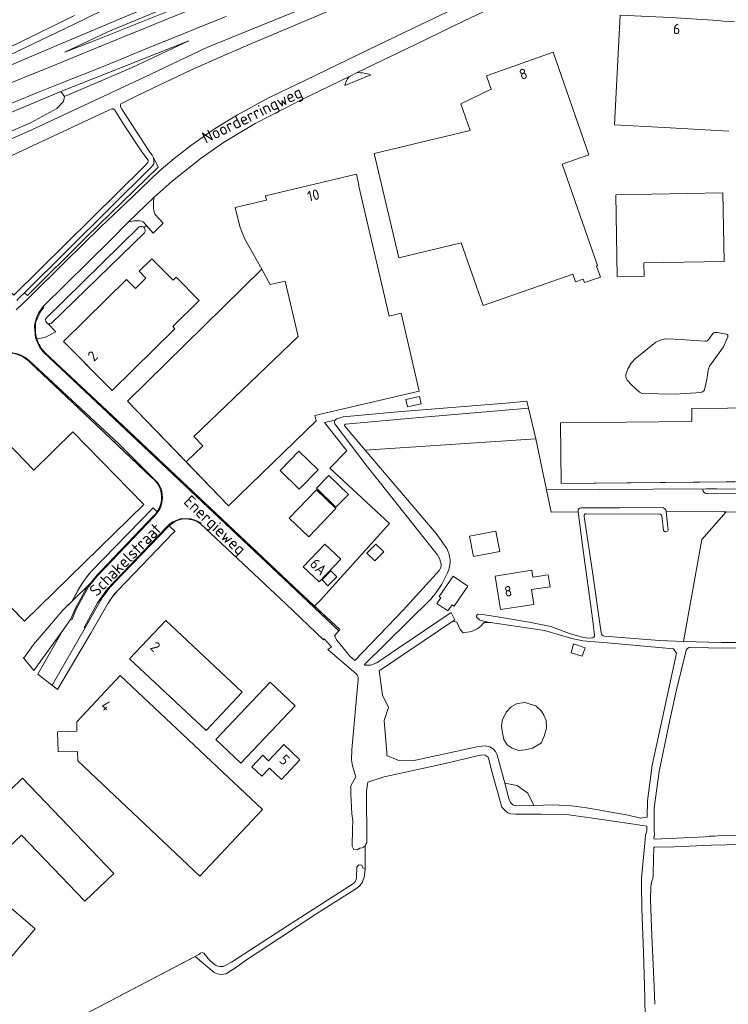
# Model space of a CAD drawing. Header units: metres. Extents: x 209813 to 223847, y 571801 to 587119.
# Tile 65 of 256: x 213767 to 214038, y 573950 to 574326. Entities that reach past the tile are written whole.
import ezdxf
from ezdxf.enums import TextEntityAlignment as Align

# ---------------------------------------------------------------- set-up
doc = ezdxf.new("R2010")
doc.units = ezdxf.units.M
for name, color, linetype, lineweight in [('B-RO-GR-BEPLANTING_CULTUUR_BOSPLANTSOEN-GV', 8, 'Continuous', 0), ('B-RO-GR-GRAS-GV', 8, 'Continuous', 0), ('B-RO-GR-GROENVOORZIENING-GV', 8, 'Continuous', 0), ('B-RO-GW-TALUD_KRUIN-G', 8, 'Continuous', 0), ('B-RO-OG-BEBOUWING-GV', 8, 'Continuous', 0), ('B-RO-OG-BEBOUWING-T18', 8, 'Continuous', 0), ('B-RO-OG-TERREIN_ERF-GV', 8, 'Continuous', 0), ('B-RO-OG-TOPOGRAFIE-T18', 8, 'Continuous', 0), ('B-RO-OG-WEG-GV', 8, 'Continuous', 0), ('B-RO-VH-GOOT-G', 8, 'Continuous', 0), ('B-RO-VH-VERHARDING_BETONSTRAATSTEEN-GV', 8, 'Continuous', 0), ('B-RO-VH-VERHARDING_PUIN-GV', 8, 'Continuous', 0)]:
    doc.layers.add(name, color=color, linetype=linetype, lineweight=lineweight)
doc.styles.add('NLCS-ISO-M200-T18', font='txt', dxfattribs={"height": 0.36})

msp = doc.modelspace()

# ---------------------------------------------------------------- linework, layer by layer
at = {"layer": 'B-RO-GR-BEPLANTING_CULTUUR_BOSPLANTSOEN-GV', "flags": 128}
for points in [[(213818.364, 574273.038), (213818.544, 574271.747), (213818.476, 574270.621), (213817.782, 574269.596), (213769.081, 574221.461), (213770.334, 574220.384), (213792.799, 574242.849), (213820.205, 574269.35)], [(213902.856, 574119.037), (213899.881, 574122.018), (213903.308, 574125.438), (213906.283, 574122.457)]]:
    msp.add_lwpolyline(points, close=True, dxfattribs=at)
for points in [[(213964.288, 574165.714), (213961.498, 574177.382), (213916.956, 574173.564), (213891.72, 574171.278)], [(213887.702, 574172.785), (213883.681, 574171.852), (213892.142, 574161.073), (213885.71, 574154.49), (213908.49, 574133.34), (213882.019, 574103.968), (213879.873, 574101.7), (213889.472, 574092.799), (213887.49, 574090.4), (213888.35, 574088.73), (213893.39, 574082.7), (213895.05, 574081.11), (213895.25, 574080.98)], [(213926.136, 574122.101), (213899.518, 574155.544), (213887.629, 574171.39)], [(213891.463, 574170.479), (213899.223, 574161.35), (213964.288, 574165.714)], [(213982.795, 574136.047), (213985.942, 574114.861), (213989.214, 574091.611)], [(214011.769, 574136.881), (213983.55, 574137.062)], [(213990.517, 574090.27), (214011.487, 574088.677), (214020.715, 574088.255), (214027.652, 574127.221), (214037.045, 574137.805), (214014.088, 574137.943), (214014.842, 574130.845)], [(214013.021, 574130.72), (214012.379, 574136.266)], [(213895.25, 574080.98), (213913.645, 574100.278), (213927.58, 574115.529)]]:
    msp.add_lwpolyline(points, dxfattribs=at)
at = {"layer": 'B-RO-GR-BEPLANTING_CULTUUR_BOSPLANTSOEN-GV'}
for points in [[(213887.629, 574171.39, -0.2514156), (213887.702, 574172.785)], [(213891.72, 574171.278, 0.5998387), (213891.463, 574170.479)], [(213983.55, 574137.062, 0.5035881), (213982.795, 574136.047)], [(214012.379, 574136.266, 0.3926409), (214011.769, 574136.881)], [(214014.842, 574130.845, -0.669313), (214013.021, 574130.72)], [(213927.974, 574118.681, 0.129018), (213926.136, 574122.101)], [(213927.58, 574115.529, 0.2286614), (213927.974, 574118.681)], [(213989.214, 574091.611, 0.3147091), (213990.517, 574090.27)]]:
    msp.add_lwpolyline(points, format="xyb", dxfattribs=at)
at = {"layer": 'B-RO-GR-GRAS-GV', "flags": 128}
for points in [[(213951.046, 574403.161), (213932.044, 574394.028), (213880.394, 574369.014), (213832.632, 574345.835), (213787.65, 574323.723), (213745.747, 574303.728), (213718.138, 574290.303), (213735.13, 574296.118), (213782.415, 574316.266), (213826.503, 574334.959), (213881.075, 574358.188), (213881.49, 574358.384), (213879.438, 574359.262), (213877.01, 574363.027), (213877.783, 574365.117), (213934.7, 574392.679), (213952.242, 574400.982)], [(214208.181, 574089.822), (214219.879, 574089.553), (214223.841, 574089.915), (214223.18, 574101.292), (214221.328, 574103.806), (214212.332, 574102.88), (214206.484, 574115.263), (214203.881, 574132.169), (214202.939, 574137.143), (214175.819, 574136.35), (214169.337, 574137.011), (214037.045, 574137.805), (214027.652, 574127.221), (214020.715, 574088.255), (214035.174, 574087.9), (214050.356, 574087.861), (214063.063, 574087.75), (214083.084, 574088.491), (214106.99, 574088.838), (214130.548, 574088.973), (214156.303, 574089.313), (214182.513, 574089.194), (214201.326, 574089.163)], [(213935.43, 574092.857), (213934.213, 574095.715), (213932.666, 574096.083), (213904.91, 574077.38), (213904.488, 574077.191), (213905.837, 574067.748), (213908.081, 574063.018), (213906.372, 574058.127), (213907.416, 574045.725)], [(213963.583, 574025.625), (213970.869, 574025.954), (213977.914, 574025.547), (213983.694, 574024.695), (213999.523, 574022), (214004.338, 574020.836), (214006.829, 574021.187), (214006.99, 574027.463), (214008.74, 574041.069), (214012.704, 574059.072), (214018.009, 574083.86), (214016.891, 574085.443), (213993.095, 574087.646), (213982.245, 574088.472), (213978.013, 574089.401), (213967.575, 574092.503), (213946.996, 574095.526), (213944.659, 574095.526), (213944.126, 574095.037), (213943.447, 574094.286), (213942.204, 574093.228), (213939.822, 574092.063), (213936.542, 574091.64), (213935.43, 574092.857)], [(214201.34, 574086.761), (214174.577, 574086.664), (214136.948, 574086.218), (214098.517, 574086.016), (214061.853, 574085.565), (214030.289, 574085.844), (214023.188, 574086.117)], [(214021.67, 574084.772), (214017.926, 574069.331), (214015.135, 574056.453), (214011.436, 574038.594), (214009.524, 574024.694), (214009.528, 574015.952), (214009.67, 574014.674), (214009.328, 574012.895), (214009.576, 574012.856), (214023.642, 574013.432), (214028.991, 574013.7), (214030.677, 574013.892), (214032.572, 574013.883), (214033.801, 574014.023), (214043.701, 574014.201)], [(213907.427, 574044.689), (213911.71, 574042.93), (213917.191, 574042.663), (213942.459, 574048.235), (213944.964, 574048.461), (213946.811, 574048.085), (213948.048, 574047.328), (213948.923, 574046.284), (213949.532, 574044.945), (213952.46, 574034.17)], [(214006.135, 573936.662), (214005.981, 573952.346), (214005.45, 573969.824), (214004.738, 573986.153), (214004.617, 573995.526), (214004.67, 573997.924), (214005.817, 574009.922), (214006.131, 574014.184), (214006.696, 574015.995), (214006.74, 574017.712), (214001.71, 574018.541), (213988.593, 574020.493), (213976.989, 574022.137), (213966.391, 574022.389), (213956.51, 574022.308), (213954.776, 574022.422), (213953.862, 574022.727), (213953.1, 574023.29), (213952.215, 574024.061), (213951.377, 574025.048), (213947.525, 574038.65), (213946.304, 574043.841), (213946.192, 574044.066), (213944.968, 574044.827), (213944.372, 574044.969), (213943.165, 574044.896), (213928.577, 574041.455), (213906.452, 574036.581), (213900.157, 574034.611), (213899.695, 574031.234), (213899.774, 574011.47), (213899.487, 574010.923), (213899.209, 574010.288), (213899.125, 574001.346), (213898.754, 573998.145), (213898.384, 573997.298), (213898.066, 573996.108), (213897.536, 573995.665), (213896.967, 573994.822), (213895.213, 573993.57), (213880.717, 573984.423), (213866.507, 573974.953), (213853.862, 573966.766), (213849.316, 573963.422), (213847.398, 573962.297), (213846.141, 573961.404), (213844.388, 573961.074), (213842.803, 573961.412), (213841.493, 573961.822), (213834.279, 573968.016), (213765.074, 573931.72)], [(214042.905, 574010.693), (214031.266, 574010.5), (214017.225, 574009.853), (214009.723, 574009.746), (214009.421, 574009.695), (214009.364, 574009.374), (214009.207, 574005.794), (214009.128, 573998.982), (214008.928, 573997.702), (214008.622, 573996.698), (214008.25, 573994.881), (214008.158, 573989.584), (214008.633, 573975.921), (214009.368, 573959.476), (214009.789, 573949.733)]]:
    msp.add_lwpolyline(points, dxfattribs=at)
for points in [[(213831.932, 574317.659), (213783.01, 574298.338), (213784.418, 574296.348), (213810.302, 574307.393)], [(213977.803, 574083.934), (213978.696, 574087.341), (213983.161, 574085.852), (213982.07, 574082.677)], [(213953.343, 574048.757), (213952.073, 574050.9), (213951.438, 574053.995), (213951.279, 574056.218), (213951.628, 574058.357), (213953.025, 574061.298), (213954.93, 574063.282), (213957.153, 574064.552), (213960.309, 574065.029), (213961.809, 574064.458), (213964.323, 574063.718), (213966.466, 574061.733), (213967.418, 574060.199), (213968.212, 574058.135), (213968.424, 574055.224), (213967.563, 574052.109), (213966.788, 574050.356), (213966.519, 574049.55), (213963.026, 574047.487), (213960.248, 574046.931), (213957.708, 574046.693), (213955.327, 574047.566)], [(213963.583, 574025.625), (213961.313, 574030.402), (213957.239, 574033.313), (213952.46, 574034.17), (213954.062, 574028.276), (213954.699, 574026.737), (213955.341, 574026.129), (213955.811, 574025.747), (213956.913, 574025.513)]]:
    msp.add_lwpolyline(points, close=True, dxfattribs=at)
at = {"layer": 'B-RO-GR-GRAS-GV'}
for points in [[(214023.188, 574086.117, 0.2812658), (214021.67, 574084.772)], [(213907.416, 574045.725, -0.0626945), (213907.427, 574044.689)]]:
    msp.add_lwpolyline(points, format="xyb", dxfattribs=at)
at = {"layer": 'B-RO-GR-GROENVOORZIENING-GV', "flags": 128}
for points in [[(213960.647, 574385.66), (213942.1, 574377.773), (213882.046, 574352.705), (213833.966, 574332.955), (213795.673, 574317.666), (213784.49, 574313.289), (213800.901, 574321.105), (213840.543, 574337.646), (213886.343, 574357.063), (213881.49, 574358.384), (213881.075, 574358.188), (213826.503, 574334.959), (213782.415, 574316.266), (213735.13, 574296.118), (213718.138, 574290.303), (213745.747, 574303.728), (213787.65, 574323.723), (213832.632, 574345.835), (213880.394, 574369.014), (213932.044, 574394.028), (213951.046, 574403.161)], [(213703.658, 574277.118), (213713.591, 574281.188), (213722.881, 574284.891), (213732.167, 574288.627), (213741.434, 574292.384), (213769.21, 574303.72), (213778.475, 574307.482), (213796.96, 574315.119), (213806.236, 574318.854), (213815.483, 574322.662), (213824.768, 574326.376), (213843.301, 574333.895), (213852.544, 574337.709), (213861.833, 574341.413), (213871.083, 574345.213), (213880.343, 574348.987), (213889.63, 574352.698), (213898.882, 574356.491), (213912.047, 574361.754), (213923.724, 574366.386), (213944.131, 574374.776), (213962.536, 574382.217)], [(213644.668, 574240.603), (213667.535, 574249.834), (213722.206, 574272.879), (213783.01, 574298.338), (213831.932, 574317.659), (213810.302, 574307.393), (213784.418, 574296.348), (213783.975, 574294.429), (213781.481, 574291.771), (213771.714, 574286.494), (213721.135, 574264.361), (213671.312, 574243.694), (213647.727, 574234.024), (213649.132, 574231), (213672.331, 574240.644), (213723.263, 574262.465), (213770.575, 574283.063), (213814.889, 574303.783), (213838.757, 574315.121), (213884.196, 574333.719)], [(213846.124, 574326.952), (213836.848, 574323.217), (213827.594, 574319.427), (213818.299, 574315.737), (213809.08, 574311.861), (213799.793, 574308.151), (213790.543, 574304.351), (213781.433, 574300.83), (213774.488, 574297.999), (213765.219, 574294.247), (213758.281, 574291.397), (213748.86, 574287.396), (213725.716, 574277.963), (213688.655, 574262.914), (213679.398, 574259.13), (213670.159, 574255.304), (213660.93, 574251.453), (213651.67, 574247.677), (213643.035, 574244.115)], [(213788.211, 574327.29), (213779.242, 574322.868), (213770.247, 574318.498), (213761.273, 574314.084), (213752.257, 574309.759), (213743.266, 574305.382), (213725.257, 574296.682), (213716.273, 574292.289), (213702.784, 574285.729), (213700.034, 574284.563)]]:
    msp.add_lwpolyline(points, dxfattribs=at)
at = {"layer": 'B-RO-GW-TALUD_KRUIN-G', "flags": 128}
for points in [[(213951.046, 574403.161), (213932.044, 574394.028), (213880.394, 574369.014), (213832.632, 574345.835), (213787.65, 574323.723), (213745.747, 574303.728), (213718.138, 574290.303)], [(213831.932, 574317.659), (213783.01, 574298.338)], [(213783.01, 574298.338), (213722.206, 574272.879), (213667.535, 574249.834), (213644.668, 574240.603)]]:
    msp.add_lwpolyline(points, dxfattribs=at)
at = {"layer": 'B-RO-OG-BEBOUWING-GV', "flags": 128}
for points in [[(213935.849, 574240.531), (213944.208, 574216.546), (213978.48, 574228.49), (213979.5, 574225.57), (213982.45, 574226.59), (213982.89, 574225.31), (213988.97, 574227.43), (213987.51, 574231.64), (213987.93, 574231.79), (213974.4, 574270.59), (213984.59, 574274.14), (213970.9, 574313.3), (213945.47, 574304.28), (213947.297, 574299.124), (213935.732, 574293.591), (213939.235, 574283.354), (213902.62, 574274.63), (213912.01, 574234.77)], [(213784.3, 574203.096), (213784.06, 574202.86), (213802.575, 574184.056), (213826.53, 574207.69), (213825.71, 574208.525), (213835.8, 574218.44), (213827.027, 574227.353), (213825.854, 574226.199), (213817.759, 574234.424), (213812.932, 574229.658), (213815.52, 574227.036), (213811.461, 574223.028), (213808.05, 574226.5)], [(213859.684, 574230.435), (213808.396, 574179.989), (213830.824, 574156.848), (213837.238, 574162.995), (213833.813, 574166.57), (213873.645, 574204.737), (213868.621, 574225.895), (213862.971, 574224.553)], [(214049.52, 574149.319), (214093.369, 574149.724), (214092.639, 574209.784), (214064.501, 574209.441), (214064.889, 574177.574), (214023.823, 574177.203), (214023.867, 574172.217), (213973.78, 574171.77), (213973.97, 574148.62)], [(213914.703, 574180.669), (213915.306, 574177.92), (213920.585, 574179.077), (213919.982, 574181.826)], [(213749.913, 574115.602), (213769.1, 574095.999), (213814.659, 574140.591), (213787.54, 574168.298), (213772.674, 574153.748), (213758.688, 574168.038), (213727.97, 574138.02)], [(213866.674, 574153.556), (213873.989, 574146.424), (213881.205, 574153.825), (213873.89, 574160.957)], [(213888.038, 574139.575), (213892.761, 574144.393), (213885.37, 574151.638), (213880.647, 574146.82)], [(213887.98, 574139.09), (213880.55, 574146.2), (213870.21, 574135.32), (213877.64, 574128.23)], [(213940.483, 574120.694), (213950.573, 574122.577), (213949.108, 574130.425), (213939.018, 574128.542)], [(213875.549, 574116.76), (213881.629, 574111.002), (213889.883, 574119.691), (213883.792, 574125.461)], [(213903.308, 574125.438), (213899.881, 574122.018), (213902.856, 574119.037), (213906.283, 574122.457)], [(213886.069, 574115.214), (213882.731, 574111.783), (213884.994, 574109.582), (213888.332, 574113.013)], [(213932.732, 574113.261), (213927.433, 574105.429), (213928.089, 574104.985), (213926.586, 574102.763), (213930.791, 574099.918), (213932.38, 574102.267), (213933.136, 574101.756), (213938.349, 574109.461)], [(213969.757, 574109.186), (213969.012, 574113.767), (213963.234, 574112.827), (213962.806, 574115.456), (213948.768, 574113.172), (213950.867, 574100.444), (213963.515, 574102.371), (213962.642, 574108.102)], [(213852.25, 574068.87), (213823.04, 574096.3), (213809.27, 574081.7), (213838.48, 574054.26)], [(213860.049, 574024.096), (213805.701, 574075.287), (213789.083, 574057.645), (213789.176, 574053.982), (213781.761, 574053.795), (213781.955, 574046.121), (213789.389, 574046.309), (213789.482, 574042.646), (213836.132, 573998.705)], [(213872.45, 574063.69), (213862.9, 574072.75), (213842.21, 574050.85), (213851.756, 574041.818)], [(213874.287, 574043.073), (213868.11, 574048.92), (213862.27, 574042.75), (213860.08, 574044.823), (213855.941, 574040.45), (213859.79, 574036.807), (213862.689, 574039.87), (213867.208, 574035.593)], [(213768.424, 574036.072), (213750.123, 574018.499), (213760.763, 574007.437), (213767.968, 574014.356), (213792.203, 573989.098), (213803.285, 573999.739)], [(213745.809, 574001.934), (213716.435, 573967.53), (213743.846, 573944.126), (213773.22, 573978.53)]]:
    msp.add_lwpolyline(points, close=True, dxfattribs=at)
msp.add_lwpolyline([(213830.824, 574156.848), (213847.041, 574140.113), (213880.497, 574172.533), (213880.029, 574174.541), (213919.801, 574183.822), (213912.929, 574213.607), (213908.35, 574212.55), (213896.65, 574262.6), (213896.82, 574262.64), (213895.89, 574266.66), (213861.09, 574258.45), (213861.48, 574256.83), (213849.59, 574254.03), (213851.29, 574246.73), (213853.11, 574242.2), (213859.684, 574230.435)], dxfattribs=at)
at = {"layer": 'B-RO-OG-TERREIN_ERF-GV', "flags": 128}
for points in [[(214040.763, 574340.671), (214022.75, 574338.631), (214017.85, 574338.29), (214009.797, 574338.52), (213998.67, 574338.93), (213995.7, 574338.33), (213992.561, 574344.046), (213993.317, 574344.43), (213994.29, 574344.837), (213994.767, 574344.988), (213995.379, 574345.105), (213996.269, 574346.7), (213995.341, 574347.608), (213995.198, 574348.64), (213995.698, 574349.806), (213981.448, 574341.161), (213979.333, 574345.573), (213936.746, 574325.129), (213918.591, 574316.309), (213896.142, 574305.514)], [(214037.981, 574283.106), (214013.256, 574284.535), (213994.38, 574285.51), (213996.52, 574327.47), (214015.57, 574326.5), (214033.9, 574325.39), (214035.95, 574325.17), (214040.14, 574324.91)], [(213893.229, 574304.041), (213873.982, 574294.7), (213869.1, 574292.17), (213857.15, 574286.07), (213845.15, 574278.79), (213836.56, 574272.79), (213825.55, 574264.08), (213818.628, 574257.932)], [(213744.522, 574241.54), (213758.626, 574226.873), (213759.467, 574226.248), (213765.053, 574220.571), (213814.723, 574269.546), (213816.277, 574271.221), (213816.35, 574271.632), (213816.299, 574272.062), (213813.921, 574275.278), (213806.883, 574285.824), (213803.656, 574291.101), (213802.94, 574291.703), (213802.416, 574291.722), (213801.345, 574291.174), (213758.471, 574271.198), (213742.402, 574264.333), (213727.967, 574258.519), (213713.722, 574252.111), (213678.842, 574238.563), (213667.585, 574234.102), (213624.415, 574216.294)], [(213818.869, 574251.396), (213822.12, 574248.012), (213818.307, 574244.222), (213815.687, 574247.142), (213814.843, 574246.304)], [(213814.906, 574244.336), (213779.338, 574209.659)], [(213778.237, 574209.611), (213781.099, 574206.536), (213776.962, 574204.342), (213773.86, 574203.907)], [(214033.557, 574206.262), (214037.171, 574205.686)], [(214027.275, 574183.388), (214017.543, 574182.708), (214004.94, 574183.033), (214003.853, 574183.52), (214000.95, 574186.103), (213999.15, 574188.104), (213998.699, 574189.044), (213998.732, 574190.27), (213999.408, 574192.374), (214000.748, 574194.578), (214002.301, 574196.201), (214010.16, 574202.531), (214012.121, 574203.406), (214013.999, 574203.854), (214020.092, 574203.611), (214021.379, 574203.4), (214028.827, 574202.911)], [(214037.568, 574204.615), (214035.925, 574200.838), (214030.558, 574193.412), (214030.096, 574191.862), (214029.544, 574188.274), (214028.671, 574184.424)], [(214030.439, 574203.788), (214031.868, 574205.842)], [(213777.06, 574198.49), (213795.733, 574180.98)], [(213817.67, 574150.92), (213794.4, 574172.91), (213771.37, 574194.63)], [(213795.733, 574180.98), (213804.588, 574172.659), (213858.004, 574122.343), (213874.06, 574107.09), (213879.873, 574101.7), (213882.019, 574103.968), (213908.49, 574133.34), (213885.71, 574154.49), (213892.142, 574161.073), (213883.681, 574171.852), (213887.702, 574172.785)], [(213888.27, 574173.323), (213890.842, 574174.028), (213911.677, 574175.997), (213954.437, 574179.468), (213960.868, 574180.017), (213964.288, 574165.714)], [(213968.459, 574146.175), (213964.288, 574165.714), (213899.223, 574161.35), (213926.32, 574129.468), (213930.38, 574123.723)], [(213968.459, 574146.175), (214029.316, 574146.616), (214033.367, 574146.573), (214128.713, 574146.074)], [(213986.741, 574090.619), (213986.127, 574096.203), (213982.105, 574124.907), (213980.506, 574137.757), (213970.19, 574137.666), (213968.459, 574146.175)], [(213824.344, 574132.485), (213826.705, 574130.336), (213826.423, 574130.138), (213825.935, 574129.723), (213804.591, 574107.625), (213802.55, 574105.158), (213800.763, 574102.501), (213794.45, 574091.48), (213781.731, 574069.997), (213774.27, 574075.81), (213783.693, 574092.329), (213772.659, 574077.152), (213768.623, 574082.1), (213768.91, 574081.899), (213772.525, 574087.113), (213777.993, 574093.527), (213783.768, 574100.203), (213787.158, 574103.546), (213789.531, 574107.777), (213791.345, 574110.712), (213793.377, 574113.499), (213794.471, 574114.832), (213818.22, 574139.275), (213819.76, 574137.731)], [(213895.752, 574075.977), (213884.976, 574085.188), (213886.285, 574086.235), (213883.5, 574089.24), (213883.24, 574088.96), (213868.86, 574102.62), (213836.26, 574133.33)], [(213924.238, 574104.464), (213898.824, 574079.301), (213899.04, 574079.26), (213900.2, 574079.18), (213901.17, 574079.25), (213903.6, 574080.13), (213911.7, 574085.625), (213932.04, 574099.316), (213933.36, 574096.55), (213932.666, 574096.083), (213934.213, 574095.715), (213935.43, 574092.857), (213936.542, 574091.64), (213939.822, 574092.063), (213942.204, 574093.228), (213943.447, 574094.286), (213944.126, 574095.037), (213944.659, 574095.526), (213946.996, 574095.526), (213946.685, 574095.572), (213942.968, 574096.472), (213941.874, 574097.252)], [(213942.285, 574098.721), (213944.075, 574098.635), (213951.955, 574097.341), (213961.756, 574095.635), (213970.083, 574093.963), (213977.173, 574091.278), (213981.964, 574089.916), (213983.486, 574089.642), (213985.721, 574089.554)], [(213765.074, 573931.72), (213835.907, 573968.866), (213836.269, 573969.223), (213836.932, 573969.485), (213837.546, 573969.295), (213839.853, 573966.522), (213840.89, 573965.529), (213842.006, 573964.715), (213842.933, 573964.339), (213843.884, 573964.162), (213844.931, 573964.205), (213846.52, 573964.873), (213848.121, 573965.884), (213867.708, 573978.567), (213894.672, 573995.914), (213895.286, 573996.426), (213895.701, 573997.319), (213895.923, 573998.274), (213896.007, 574002.227), (213896.746, 574003.023), (213897.878, 574002.872), (213898.26, 574001.822), (213899.125, 574001.346), (213899.209, 574010.288), (213898.534, 574009.772), (213897.979, 574009.494), (213897.142, 574009.304), (213896.14, 574008.687), (213894.835, 574008.888), (213894.199, 574010.162), (213894.338, 574016.668), (213894.462, 574019.88), (213894.073, 574022.491), (213893.713, 574030.149), (213893.755, 574033.117), (213895.602, 574036.577), (213894.325, 574040.767), (213893.914, 574043.066), (213894.047, 574047.085), (213896.541, 574073.72)]]:
    msp.add_lwpolyline(points, dxfattribs=at)
at = {"layer": 'B-RO-OG-TERREIN_ERF-GV'}
for points in [[(213891.405, 574300.544, -0.1295952), (213893.229, 574304.041)], [(213896.142, 574305.514, -0.0882405), (213901.338, 574304.685)], [(213818.628, 574257.932, 0.1268441), (213818.869, 574251.396)], [(213814.843, 574246.304, -0.367392), (213814.906, 574244.336)], [(213779.338, 574209.659, -0.1852903), (213778.237, 574209.611)], [(214031.868, 574205.842, -0.2278412), (214033.557, 574206.262)], [(213773.86, 574203.907, 0.11964), (213777.06, 574198.49)], [(214028.827, 574202.911, 0.2877699), (214030.439, 574203.788)], [(214037.171, 574205.686, -0.3538549), (214037.568, 574204.615)], [(213771.37, 574194.63, 0.1946005), (213763.97, 574198.35)], [(214028.671, 574184.424, -0.3018896), (214027.275, 574183.388)], [(213887.702, 574172.785, -0.1357731), (213888.27, 574173.323)], [(213819.76, 574137.731, 0.3300508), (213819.405, 574149.217)], [(213836.26, 574133.33, 0.3601024), (213824.344, 574132.485)], [(213930.38, 574123.723, -0.0975585), (213931.615, 574118.845)], [(213931.615, 574118.845, -0.0988939), (213930.376, 574113.937)], [(213930.376, 574113.937, -0.0717581), (213924.238, 574104.464)], [(213941.874, 574097.252, -0.5562345), (213942.285, 574098.721)], [(213985.721, 574089.554, 0.4109582), (213986.741, 574090.619)], [(213896.541, 574073.72, 0.2521169), (213895.752, 574075.977)]]:
    msp.add_lwpolyline(points, format="xyb", dxfattribs=at)
at = {"layer": 'B-RO-OG-TERREIN_ERF-GV', "flags": 128}
for points in [[(213808.396, 574179.989), (213859.684, 574230.435), (213853.11, 574242.2), (213851.29, 574246.73), (213849.59, 574254.03), (213861.48, 574256.83), (213861.09, 574258.45), (213895.89, 574266.66), (213896.82, 574262.64), (213896.65, 574262.6), (213908.35, 574212.55), (213912.929, 574213.607), (213919.801, 574183.822), (213880.029, 574174.541), (213880.497, 574172.533), (213847.041, 574140.113)], [(214036.176, 574233.396), (214005.534, 574232.877), (214005.62, 574227.83), (213995.34, 574227.657), (213994.812, 574258.855), (214035.734, 574259.547)], [(213800.557, 574186.113), (213784.06, 574202.86), (213808.05, 574226.5), (213811.461, 574223.028), (213815.52, 574227.036), (213812.932, 574229.658), (213817.759, 574234.424), (213825.854, 574226.199), (213827.027, 574227.353), (213835.8, 574218.44), (213825.71, 574208.525), (213826.53, 574207.69), (213802.575, 574184.056)], [(214064.501, 574209.441), (214092.639, 574209.784), (214093.369, 574149.724), (213973.97, 574148.62), (213973.78, 574171.77), (214023.867, 574172.217), (214023.823, 574177.203), (214064.889, 574177.574)], [(213920.585, 574179.077), (213915.306, 574177.92), (213914.703, 574180.669), (213919.982, 574181.826)], [(213787.54, 574168.298), (213814.659, 574140.591), (213769.1, 574095.999), (213727.97, 574138.02), (213758.688, 574168.038), (213772.674, 574153.748)], [(213881.205, 574153.825), (213873.989, 574146.424), (213866.674, 574153.556), (213873.89, 574160.957)], [(213885.37, 574151.638), (213892.761, 574144.393), (213888.038, 574139.575), (213880.647, 574146.82)], [(213870.21, 574135.32), (213880.55, 574146.2), (213887.98, 574139.09), (213877.64, 574128.23)], [(213939.018, 574128.542), (213949.108, 574130.425), (213950.573, 574122.577), (213940.483, 574120.694)], [(213884.994, 574109.582), (213882.731, 574111.783), (213886.069, 574115.214), (213888.332, 574113.013)], [(213930.791, 574099.918), (213926.586, 574102.763), (213928.089, 574104.985), (213927.433, 574105.429), (213932.732, 574113.261), (213938.349, 574109.461), (213933.136, 574101.756), (213932.38, 574102.267)], [(213962.806, 574115.456), (213963.234, 574112.827), (213969.012, 574113.767), (213969.757, 574109.186), (213962.642, 574108.102), (213963.515, 574102.371), (213950.867, 574100.444), (213948.768, 574113.172)], [(213809.27, 574081.7), (213823.04, 574096.3), (213852.25, 574068.87), (213838.48, 574054.26)], [(213789.482, 574042.646), (213789.389, 574046.309), (213781.955, 574046.121), (213781.761, 574053.795), (213789.176, 574053.982), (213789.083, 574057.645), (213805.701, 574075.287), (213860.049, 574024.096), (213836.132, 573998.705)], [(213842.21, 574050.85), (213862.9, 574072.75), (213872.45, 574063.69), (213851.756, 574041.818)], [(213862.689, 574039.87), (213859.79, 574036.807), (213855.941, 574040.45), (213860.08, 574044.823), (213862.27, 574042.75), (213868.11, 574048.92), (213874.287, 574043.073), (213867.208, 574035.593)], [(213743.846, 573944.126), (213716.435, 573967.53), (213745.809, 574001.934), (213773.22, 573978.53)]]:
    msp.add_lwpolyline(points, close=True, dxfattribs=at)
at = {"layer": 'B-RO-OG-WEG-GV', "flags": 128}
for points in [[(213765.995, 574214.862), (213770.48, 574219.25), (213784.8, 574233.34), (213798.33, 574246.6), (213810.31, 574258.07), (213820.51, 574267.89), (213826.22, 574272.76), (213832.98, 574277.86), (213841.64, 574283.97), (213850.48, 574289.43), (213862.57, 574295.95), (213872.44, 574300.68), (213900.58, 574314.38), (213920.18, 574323.72), (213935.66, 574331.14)], [(213889.697, 574330.902), (213857.061, 574317.166), (213846.163, 574312.46), (213833.127, 574306.684), (213812.475, 574296.867), (213805.956, 574293.532), (213805.737, 574293.196), (213805.737, 574292.745), (213805.802, 574292.404), (213806.259, 574291.555), (213816.982, 574275.177), (213817.868, 574274.03), (213820.205, 574269.35), (213792.799, 574242.849), (213770.334, 574220.384), (213769.081, 574221.461), (213767.403, 574219.803), (213766.25, 574218.462)], [(213891.405, 574300.544), (213901.338, 574304.685)], [(213896.142, 574305.514), (213893.229, 574304.041)], [(213808.742, 574248.362), (213802.11, 574241.67), (213776.22, 574216.15), (213776.475, 574215.906), (213775.166, 574213.992), (213773.522, 574210.321)], [(213814.843, 574246.304), (213815.687, 574247.142), (213814.464, 574248.505)], [(213777.289, 574211.591), (213812.957, 574246.601)], [(214029.316, 574146.616), (213968.459, 574146.175), (213970.19, 574137.666), (213980.506, 574137.757), (213980.45, 574138.207)], [(214014.07, 574138.111), (214014.088, 574137.943), (214169.337, 574137.011), (214175.819, 574136.35), (214202.939, 574137.143), (214203.881, 574132.169), (214221.947, 574132.627), (214247.921, 574133.006), (214243.734, 574144.419), (214243.443, 574144.198), (214242.486, 574143.795), (214238.853, 574143.523), (214200.256, 574143.957), (214029.143, 574144.842), (214028.503, 574145.231), (214028.101, 574145.929), (214028.084, 574146.222), (214028.224, 574146.428), (214029.316, 574146.616)], [(213981.5, 574139.274), (213996.413, 574139.287), (214012.766, 574139.401)]]:
    msp.add_lwpolyline(points, dxfattribs=at)
at = {"layer": 'B-RO-OG-WEG-GV'}
for points in [[(213814.464, 574248.505, 0.18158), (213808.742, 574248.362)], [(213812.957, 574246.601, -0.3515045), (213814.843, 574246.304)], [(213773.522, 574210.321, 0.1222055), (213773.86, 574203.907)], [(213778.237, 574209.611, -0.4221698), (213777.289, 574211.591)], [(213980.45, 574138.207, -0.369845), (213981.5, 574139.274)], [(214012.766, 574139.401, -0.3014536), (214014.07, 574138.111)]]:
    msp.add_lwpolyline(points, format="xyb", dxfattribs=at)
at = {"layer": 'B-RO-VH-GOOT-G', "flags": 128}
msp.add_lwpolyline([(213836.26, 574133.33), (213868.86, 574102.62), (213883.24, 574088.96)], dxfattribs=at)
msp.add_lwpolyline([(213836.26, 574133.33), (213868.86, 574102.62), (213883.24, 574088.96)], dxfattribs=at)
at = {"layer": 'B-RO-VH-VERHARDING_BETONSTRAATSTEEN-GV', "flags": 128}
for points in [[(213818.628, 574257.932), (213808.742, 574248.362)], [(213814.464, 574248.505), (213818.307, 574244.222), (213822.12, 574248.012), (213818.869, 574251.396)], [(213773.522, 574210.321), (213775.166, 574213.992), (213776.475, 574215.906), (213776.22, 574216.15), (213774.645, 574213.936), (213773.726, 574211.812), (213773.213, 574210.149), (213772.983, 574208.574), (213773.319, 574204.167), (213774.051, 574202.43), (213775.041, 574200.571), (213776.135, 574198.989), (213778.682, 574196.529), (213836.967, 574141.664), (213865.802, 574114.315), (213889.149, 574092.408), (213889.472, 574092.799), (213874.06, 574107.09), (213858.004, 574122.343), (213804.588, 574172.659)], [(213819.405, 574149.217), (213819.711, 574149.283), (213805.126, 574163.739), (213771.052, 574195.448), (213769.637, 574196.598), (213767.833, 574197.625), (213766.489, 574198.173), (213763.89, 574198.634), (213761.732, 574198.598), (213760.211, 574198.439), (213758.301, 574197.802), (213757.119, 574197.22), (213757.45, 574196.84)], [(213804.588, 574172.659), (213777.06, 574198.49)], [(213771.37, 574194.63), (213794.4, 574172.91), (213816.916, 574151.633)], [(213816.916, 574151.633), (213817.67, 574150.92)], [(213787.219, 574096.593), (213788.983, 574100.929), (213793.571, 574109.179), (213796.91, 574113.227), (213818.777, 574136.124), (213820.514, 574138.367), (213821.133, 574139.624), (213821.628, 574141.305), (213821.823, 574142.951), (213821.719, 574144.494), (213821.375, 574146.334), (213820.537, 574148.073), (213819.711, 574149.283)], [(213836.26, 574133.33), (213836.598, 574133.582), (213834.339, 574134.666), (213832.575, 574135.161), (213830.625, 574135.285), (213828.623, 574135.141), (213825.763, 574133.91), (213824.51, 574133.057), (213823.287, 574131.904), (213800.755, 574108.208), (213797.027, 574102.997), (213791.958, 574093.644), (213792.236, 574093.486)], [(213818.44, 574136.2), (213798.38, 574115.27)], [(213792.236, 574093.486), (213779.75, 574071.54), (213781.731, 574069.997), (213794.45, 574091.48), (213801.624, 574103.852), (213803.54, 574106.417), (213804.591, 574107.625), (213825.935, 574129.723), (213826.423, 574130.138), (213826.705, 574130.336), (213824.344, 574132.485)], [(213803.56, 574110.83), (213823.8, 574131.92)], [(213793.263, 574109.566), (213783.768, 574100.203), (213777.993, 574093.527), (213772.525, 574087.113), (213768.91, 574081.899), (213768.623, 574082.1), (213772.659, 574077.152), (213783.693, 574092.329), (213786.735, 574096.723)], [(213794.687, 574110.97), (213793.263, 574109.566), (213788.735, 574101.27), (213786.735, 574096.723), (213787.219, 574096.593)], [(213792.236, 574093.486), (213797.53, 574102.79)]]:
    msp.add_lwpolyline(points, dxfattribs=at)
at = {"layer": 'B-RO-VH-VERHARDING_BETONSTRAATSTEEN-GV'}
for points in [[(213817.67, 574150.92, -0.0628165), (213819.405, 574149.217)], [(213823.8, 574131.92, -0.0206134), (213824.344, 574132.485)], [(213798.38, 574115.27, 0.0339275), (213794.687, 574110.97)], [(213797.53, 574102.79, -0.0680995), (213803.56, 574110.83)]]:
    msp.add_lwpolyline(points, format="xyb", dxfattribs=at)
at = {"layer": 'B-RO-VH-VERHARDING_PUIN-GV', "flags": 128}
msp.add_lwpolyline([(213819.76, 574137.731), (213818.22, 574139.275), (213794.471, 574114.832), (213792.334, 574112.125), (213790.41, 574109.262), (213788.71, 574106.26), (213787.158, 574103.546), (213794.687, 574110.97)], dxfattribs=at)
at = {"layer": 'B-RO-VH-VERHARDING_PUIN-GV'}
msp.add_lwpolyline([(213818.44, 574136.2, 0.0522617), (213819.76, 574137.731)], format="xyb", dxfattribs=at)

# ---------------------------------------------------------------- texts
at = {"layer": 'B-RO-OG-BEBOUWING-T18', "style": 'NLCS-ISO-M200-T18'}
for s, rotation, p in [('6', 356.6, (214018.096, 574322.197)), ('8', 19.5, (213959.522, 574305.02)), ('10', 13.3, (213879.408, 574258.662)), ('2', 44.6, (213795.158, 574197.294)), ('6A', 316.6, (213881.339, 574116.785)), ('8', 9.4, (213953.764, 574107.459)), ('2', 316.7, (213819.065, 574086.255)), ('4', 316.7, (213800.304, 574063.723)), ('5', 316.6, (213868.449, 574043.092))]:
    msp.add_text(s, height=4, rotation=rotation, dxfattribs=at).set_placement(p, align=Align.MIDDLE)
at = {"layer": 'B-RO-OG-TOPOGRAFIE-T18', "style": 'NLCS-ISO-M200-T18'}
for s, rotation, p in [('Noorderringweg', 26, (213856.316, 574288.8)), ('Energieweg', 316.5, (213841.395, 574132.197)), ('Schakelstraat', 45.6, (213807.624, 574119.525))]:
    msp.add_text(s, height=4.5, rotation=rotation, dxfattribs=at).set_placement(p, align=Align.MIDDLE)

doc.saveas('drawing.dxf')
